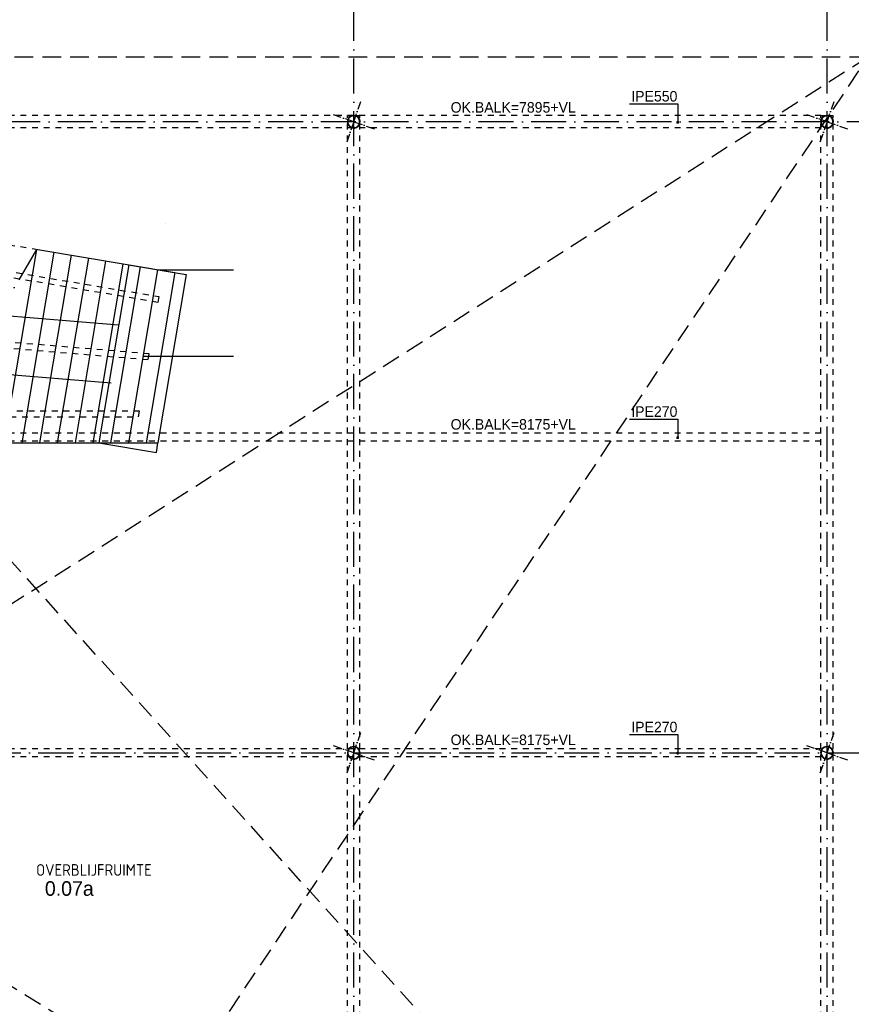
# Model space of a CAD drawing. Extents: x -866131 to -691536, y 173952 to 258052.
# Tile 78 of 160: x -801420 to -787187, y 194516 to 211368. Entities that reach past the tile are written whole.
import ezdxf

# ---------------------------------------------------------------- set-up
doc = ezdxf.new("R2010")
doc.units = 0
doc.header["$LTSCALE"] = 100
for name, pattern in [('CENTER4', [5, 3.125, -0.625, 0.625, -0.625]), ('DASHDOT', [9, 6, -1.5, 0, -1.5]), ('HIDDEN', [2, 1, -1]), ('HIDDEN2', [4.7625, 3.175, -1.5875])]:
    doc.linetypes.add(name, pattern=pattern)
for name, color, linetype in [('AL$7----_STRAMIEN', 1, 'DASHDOT'), ('AL$8----_HULPLIJNEN', 2, 'CONTINUOUS'), ('AL28----_KONSTRUKTIE', 3, 'CONTINUOUS'), ('AL32----_BINNENKOZ', 7, 'CONTINUOUS'), ('BOUW', 8, 'CONTINUOUS'), ('MAATV-BETON', 1, 'CONTINUOUS'), ('MV-BINNENKOZIJN', 1, 'CONTINUOUS'), ('TRAP', 7, 'CONTINUOUS'), ('WL570---_TOEVOER', 3, 'CONTINUOUS')]:
    doc.layers.add(name, color=color, linetype=linetype)
doc.styles.add('BURO-018', font='BUROFONT.shx', dxfattribs={"height": 180})
doc.styles.add('BURO-025', font='BUROFONT.shx', dxfattribs={"height": 250})
doc.styles.get("Standard").update_dxf_attribs({"font": 'ISOCP'})

msp = doc.modelspace()

# ---------------------------------------------------------------- linework, layer by layer
at = {"layer": 'AL$7----_STRAMIEN'}
for points in [[(-795702.826, 179501.228), (-795702.826, 221024.618)], [(-787602.826, 179501.228), (-787602.826, 221024.618)], [(-813702.826, 198821.228), (-785422.177, 198821.228)]]:
    msp.add_lwpolyline(points, dxfattribs=at)
at = {"layer": 'AL$7----_STRAMIEN', "color": 1}
msp.add_lwpolyline([(-765063.621, 209621.228), (-813402.826, 209621.228), (-838048.569, 209621.228)], dxfattribs=at)
at = {"layer": 'AL$8----_HULPLIJNEN', "color": 8, "linetype": 'DASHDOT', "ltscale": 0.25}
for p, q in [((-795702.826, 209621.228), (-795582.397, 209968.799)), ((-787602.826, 209621.228), (-787482.397, 209968.799)), ((-795702.826, 209621.228), (-796050.397, 209741.657)), ((-787602.826, 209621.228), (-787950.397, 209741.657)), ((-795702.826, 209621.228), (-795823.256, 209273.657)), ((-795702.826, 209621.228), (-795355.255, 209500.798)), ((-787602.826, 209621.228), (-787723.256, 209273.657)), ((-787602.826, 209621.228), (-787255.255, 209500.798)), ((-795702.826, 198821.228), (-795582.397, 199168.799)), ((-787602.826, 198821.228), (-787482.397, 199168.799)), ((-795702.826, 198821.228), (-796050.397, 198941.657)), ((-787602.826, 198821.228), (-787950.397, 198941.657)), ((-795702.826, 198821.228), (-795823.256, 198473.657)), ((-795702.826, 198821.228), (-795355.255, 198700.798)), ((-787602.826, 198821.228), (-787723.256, 198473.657)), ((-787602.826, 198821.228), (-787255.255, 198700.798))]:
    msp.add_line(p, q, dxfattribs=at)
at = {"layer": 'AL$8----_HULPLIJNEN', "color": 8}
for p, q in [((-799554.3, 207171.904), (-800066.915, 204126.709)), ((-798568.175, 207005.904), (-799052.845, 204126.709)), ((-805209.379, 206599.079), (-799727.314, 206144.113)), ((-805334.026, 205605.986), (-799851.961, 205151.019)), ((-800066.915, 204126.709), (-799052.845, 204126.709))]:
    msp.add_line(p, q, dxfattribs=at)
at = {"layer": 'AL$8----_HULPLIJNEN', "color": 8, "extrusion": (0, 0, -1)}
msp.add_line((-799559.167, 207172.723), (-798568.175, 207005.904), dxfattribs=at)
at = {"layer": 'AL28----_KONSTRUKTIE', "color": 8}
for p, q in [((-798927.033, 207886.149), (-798927.033, 207886.149)), ((-800066.915, 204126.709), (-799080.789, 203960.709)), ((-799080.789, 203960.709), (-799052.845, 204126.709))]:
    msp.add_line(p, q, dxfattribs=at)
for centre, radius, start, end in [((-795702.826, 209621.228), 109.55, 160.8893454, 340.8893454), ((-795702.826, 209621.228), 109.55, 340.8893454, 160.8893454), ((-795702.826, 209621.228), 101.55, 160.8893454, 340.8893454), ((-795702.826, 209621.228), 101.55, 340.8893454, 160.8893454), ((-787602.826, 209621.228), 109.55, 160.8893454, 340.8893454), ((-787602.826, 209621.228), 109.55, 340.8893454, 160.8893454), ((-787602.826, 209621.228), 101.55, 160.8893454, 340.8893454), ((-787602.826, 209621.228), 101.55, 340.8893454, 160.8893454), ((-795702.826, 198821.228), 109.55, 160.8893454, 340.8893454), ((-795702.826, 198821.228), 109.55, 340.8893454, 160.8893454), ((-795702.826, 198821.228), 101.55, 160.8893454, 340.8893454), ((-795702.826, 198821.228), 101.55, 340.8893454, 160.8893454), ((-787602.826, 198821.228), 109.55, 160.8893454, 340.8893454), ((-787602.826, 198821.228), 109.55, 340.8893454, 160.8893454), ((-787602.826, 198821.228), 101.55, 160.8893454, 340.8893454), ((-787602.826, 198821.228), 101.55, 340.8893454, 160.8893454)]:
    msp.add_arc(centre, radius, start, end, dxfattribs=at)
at = {"layer": 'AL32----_BINNENKOZ', "color": 8, "linetype": 'HIDDEN2'}
for p, q in [((-786900.826, 210725.505), (-813013.905, 210726.29)), ((-786900.826, 210725.505), (-810062.709, 195936.303)), ((-803657.812, 185687.366), (-786900.826, 210725.505)), ((-786702.826, 185671.366), (-807334.34, 208481.56)), ((-803360.836, 195933.194), (-786702.826, 185671.366))]:
    msp.add_line(p, q, dxfattribs=at)
at = {"layer": 'MAATV-BETON', "color": 8}
for p, q in [((-799061.238, 207088.904), (-797762.744, 207088.904)), ((-799310.559, 205607.806), (-797762.744, 205607.806))]:
    msp.add_line(p, q, dxfattribs=at)
at = {"layer": 'MV-BINNENKOZIJN'}
for p, q in [((-790980.876, 209928.623), (-790158.96, 209928.623)), ((-790158.96, 209928.623), (-790158.96, 209610.623)), ((-790980.876, 204531.759), (-790158.96, 204531.759)), ((-790158.96, 204531.759), (-790158.96, 204213.758)), ((-790980.876, 199133.017), (-790158.96, 199133.017)), ((-790158.96, 199133.017), (-790158.96, 198815.016))]:
    msp.add_line(p, q, dxfattribs=at)
at = {"layer": 'MV-BINNENKOZIJN', "color": 2, "linetype": 'HIDDEN'}
for p, q in [((-787707.826, 209727.262), (-812697.438, 209727.262)), ((-787707.826, 209516.228), (-812697.438, 209516.228)), ((-787707.826, 204288.728), (-812697.438, 204288.728)), ((-787707.826, 204153.728), (-812697.438, 204153.728)), ((-787707.826, 198888.728), (-812697.438, 198888.728)), ((-787707.826, 198753.728), (-812697.438, 198753.728))]:
    msp.add_line(p, q, dxfattribs=at)
at = {"layer": 'MV-BINNENKOZIJN', "color": 6}
for p, q in [((-795807.911, 209727.262), (-795597.911, 209727.262)), ((-787707.826, 209727.262), (-787497.826, 209727.262))]:
    msp.add_line(p, q, dxfattribs=at)
at = {"layer": 'MV-BINNENKOZIJN', "color": 2, "linetype": 'HIDDEN'}
for points in [[(-795807.911, 185687.366), (-795807.911, 209727.262)], [(-795597.911, 185687.366), (-795597.911, 209727.262)], [(-787707.826, 185687.366), (-787707.826, 209727.262)], [(-787497.826, 185687.366), (-787497.826, 209727.262)]]:
    msp.add_lwpolyline(points, dxfattribs=at)
at = {"layer": 'MV-BINNENKOZIJN', "const_width": 25}
for points in [[(-790171.46, 209610.623, 1), (-790146.46, 209610.623, 1)], [(-790171.46, 204213.758, 1), (-790146.46, 204213.758, 1)], [(-790171.46, 198815.016, 1), (-790146.46, 198815.016, 1)]]:
    msp.add_lwpolyline(points, format="xyb", close=True, dxfattribs=at)
at = {"layer": 'TRAP', "color": 8, "linetype": 'HIDDEN'}
for p, q in [((-807322.013, 208479.485), (-801109.421, 207433.686)), ((-807396.713, 208035.729), (-799038.311, 206628.713)), ((-799054.911, 206530.101), (-807413.313, 207937.116)), ((-799038.311, 206628.713), (-799054.911, 206530.101)), ((-799203.22, 205649.07), (-807680.075, 206352.58)), ((-807696.733, 206253.619), (-799219.879, 205550.109)), ((-799219.879, 205550.109), (-799203.22, 205649.07)), ((-799368.158, 204669.251), (-807963.439, 204669.251)), ((-799384.992, 204569.251), (-799368.158, 204669.251)), ((-807980.214, 204569.596), (-799384.992, 204569.251))]:
    msp.add_line(p, q, dxfattribs=at)
at = {"layer": 'TRAP', "color": 8, "linetype": 'DASHDOT'}
msp.add_line((-801132.744, 207433.686), (-803073.004, 204126.709), dxfattribs=at)
at = {"layer": 'TRAP', "color": 8}
for p, q in [((-801132.744, 207433.686), (-801689.426, 204126.709)), ((-800836.264, 207387.704), (-801385.205, 204126.709)), ((-801109.421, 207433.686), (-798765.4, 207039.104)), ((-800540.426, 207337.904), (-801080.984, 204126.709)), ((-800244.589, 207288.104), (-800776.763, 204126.709)), ((-799948.751, 207238.304), (-800472.543, 204126.709)), ((-799653.556, 207184.686), (-800168.322, 204126.709)), ((-799357.075, 207138.704), (-799864.101, 204126.709)), ((-799061.238, 207088.904), (-799559.88, 204126.709)), ((-798765.4, 207039.104), (-799255.659, 204126.709)), ((-803049.681, 204126.709), (-799255.659, 204126.709))]:
    msp.add_line(p, q, dxfattribs=at)

# ---------------------------------------------------------------- texts
at = {"layer": 'BOUW', "color": 1, "style": 'BURO-018'}
for s, p in [('IPE550', (-790953.203, 209967.459)), ('OK.BALK=7895+VL', (-794044.448, 209777.382)), ('IPE270', (-790953.203, 204570.594)), ('OK.BALK=8175+VL', (-794044.448, 204351.974)), ('IPE270', (-790953.203, 199171.852)), ('OK.BALK=8175+VL', (-794044.448, 198953.232))]:
    msp.add_text(s, height=180, dxfattribs=at).set_placement(p)
at = {"layer": 'BOUW', "style": 'BURO-025'}
msp.add_text('0.07a', height=250, dxfattribs=at).set_placement((-800988.888, 196373.266))
at = {"layer": 'WL570---_TOEVOER', "color": 252, "linetype": 'CENTER4'}
msp.add_text('OVERBLIJFRUIMTE', height=200, dxfattribs=at).set_placement((-801139.112, 196715.511))

doc.saveas('drawing.dxf')
